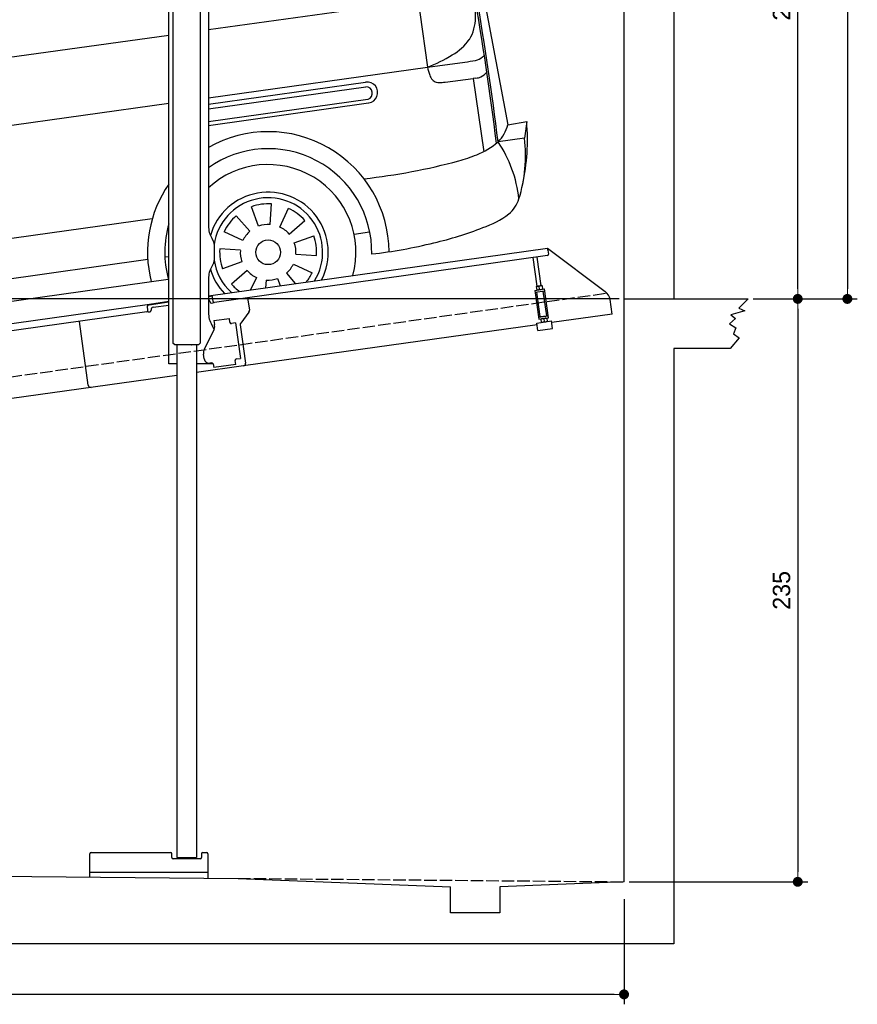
# Model space of a CAD drawing. Extents: x -311 to 6440, y -994 to 6574.
# Tile 3 of 5: x 3064 to 6440, y -994 to 2976. Entities that reach past the tile are written whole.
import ezdxf

# ---------------------------------------------------------------- set-up
doc = ezdxf.new("R2010")
doc.units = 0
doc.header["$LTSCALE"] = 10
doc.header["$MEASUREMENT"] = 0
doc.linetypes.add('GEN3', pattern=[6.25, 5, -1.25])
doc.layers.get('0').update_dxf_attribs({"linetype": 'CONTINUOUS'})
doc.layers.get('DEFPOINTS').update_dxf_attribs({"linetype": 'CONTINUOUS'})
for name, color, linetype in [('3', 6, 'GEN3'), ('CAR', 1, 'CONTINUOUS'), ('SICHTBARE_KANTEN_DIN_', 7, 'CONTINUOUS')]:
    doc.layers.add(name, color=color, linetype=linetype)
doc.layers.add('AM_0', color=7, linetype='CONTINUOUS', lineweight=30)
doc.layers.add('AM_5', color=3, linetype='CONTINUOUS', lineweight=15)
doc.dimstyles.new('KLAUS_DXF', dxfattribs={"dimscale": 20, "dimtxt": 3.5, "dimasz": 2, "dimexe": 2, "dimexo": 1, "dimgap": 1.5, "dimtad": 1, "dimlfac": 0.1, "dimdsep": 46, "dimtxsty": 'STANDARD', "dimblk": 'DOT', "dimcen": 2, "dimclrd": 256, "dimclre": 256, "dimclrt": 2, "dimadec": 0, "dimazin": 0, "dimtfac": 1, "dimtmove": 2, "dimatfit": 3, "dimfxl": 1, "dimtolj": 1, "dimarcsym": 0})

# ---------------------------------------------------------------- blocks, each defined once
blk = doc.blocks.new('_DOT')
at = {"color": 0, "linetype": 'ByBlock'}
blk.add_line((-0.5, 0), (-1, 0), dxfattribs=at)
at = {"color": 0, "linetype": 'ByBlock', "const_width": 0.5}
blk.add_lwpolyline([(-0.25, 0, 1), (0.25, 0, 1)], format="xyb", close=True, dxfattribs=at)
blk = doc.blocks.new('*D8')
at = {"layer": 'AM_5', "lineweight": -2, "transparency": 16777216}
for p, q in [((5479.5, 1850), (-240.5, 1850)), ((-200.5, -410), (-200.5, 1810)), ((179.5, -450), (-240.5, -450))]:
    blk.add_line(p, q, dxfattribs=at)
at = {"layer": 'DEFPOINTS', "color": 0, "transparency": 16777216}
for p in [(-200.5, 1850), (5499.5, 1850), (199.5, -450)]:
    blk.add_point(p, dxfattribs=at)
at = {"layer": 'AM_5', "lineweight": -2, "transparency": 16777216, "xscale": 40, "yscale": 40, "zscale": 40}
for p, rotation in [((-200.5, 1850), 90), ((-200.5, -450), 270)]:
    blk.add_blockref('_DOT', p, dxfattribs=dict(at, rotation=rotation))
at = {"layer": 'AM_5', "color": 2, "transparency": 16777216, "insert": (-265.5, 700), "char_height": 70, "attachment_point": 5, "rotation": 90}
blk.add_mtext('\\A1;230', dxfattribs=at)
blk = doc.blocks.new('*D9')
at = {"layer": 'AM_5', "lineweight": -2, "transparency": 16777216}
for p, q in [((179.5, 2850), (-240.5, 2850)), ((-200.5, 1890), (-200.5, 2810)), ((5479.5, 1850), (-240.5, 1850))]:
    blk.add_line(p, q, dxfattribs=at)
at = {"layer": 'DEFPOINTS', "color": 0, "transparency": 16777216}
for p in [(-200.5, 2850), (199.5, 2850), (5499.5, 1850)]:
    blk.add_point(p, dxfattribs=at)
at = {"layer": 'AM_5', "lineweight": -2, "transparency": 16777216, "xscale": 40, "yscale": 40, "zscale": 40}
for p, rotation in [((-200.5, 2850), 90), ((-200.5, 1850), 270)]:
    blk.add_blockref('_DOT', p, dxfattribs=dict(at, rotation=rotation))
at = {"layer": 'AM_5', "color": 2, "transparency": 16777216, "insert": (-265.5, 2350), "char_height": 70, "attachment_point": 5, "rotation": 90}
blk.add_mtext('\\A1;100', dxfattribs=at)
blk = doc.blocks.new('*D10')
at = {"layer": 'AM_5', "lineweight": -2, "transparency": 16777216}
for p, q in [((5719.5, 4250), (6239.5, 4250)), ((6199.5, 1890), (6199.5, 4210)), ((6219.5, 1850), (6239.5, 1850))]:
    blk.add_line(p, q, dxfattribs=at)
at = {"layer": 'DEFPOINTS', "color": 0, "transparency": 16777216}
for p in [(5699.5, 4250), (6199.5, 4250), (6199.5, 1850)]:
    blk.add_point(p, dxfattribs=at)
at = {"layer": 'AM_5', "lineweight": -2, "transparency": 16777216, "xscale": 40, "yscale": 40, "zscale": 40}
for p, rotation in [((6199.5, 4250), 90), ((6199.5, 1850), 270)]:
    blk.add_blockref('_DOT', p, dxfattribs=dict(at, rotation=rotation))
at = {"layer": 'AM_5', "color": 2, "transparency": 16777216, "insert": (6134.5, 3050), "char_height": 70, "attachment_point": 5, "rotation": 90}
blk.add_mtext('\\A1;240', dxfattribs=at)
blk = doc.blocks.new('*D11')
at = {"layer": 'AM_5', "lineweight": -2, "transparency": 16777216}
for p, q in [((6219.5, 1850), (6239.5, 1850)), ((6199.5, 1810), (6199.5, -460)), ((5519.5, -500), (6239.5, -500))]:
    blk.add_line(p, q, dxfattribs=at)
at = {"layer": 'DEFPOINTS', "color": 0, "transparency": 16777216}
for p in [(6199.5, 1850), (5499.5, -500), (6199.5, -500)]:
    blk.add_point(p, dxfattribs=at)
at = {"layer": 'AM_5', "lineweight": -2, "transparency": 16777216, "xscale": 40, "yscale": 40, "zscale": 40}
for p, rotation in [((6199.5, 1850), 90), ((6199.5, -500), 270)]:
    blk.add_blockref('_DOT', p, dxfattribs=dict(at, rotation=rotation))
at = {"layer": 'AM_5', "color": 2, "transparency": 16777216, "insert": (6134.5, 675), "char_height": 70, "attachment_point": 5, "rotation": 90}
blk.add_mtext('\\A1;235', dxfattribs=at)
blk = doc.blocks.new('*D12')
at = {"layer": 'AM_5', "lineweight": -2, "transparency": 16777216}
for p, q in [((199.5, -520), (199.5, -993.8)), ((5499.5, -570), (5499.5, -993.8)), ((5459.5, -953.8), (239.5, -953.8))]:
    blk.add_line(p, q, dxfattribs=at)
at = {"layer": 'DEFPOINTS', "color": 0, "transparency": 16777216}
for p in [(199.5, -500), (5499.5, -550), (199.5, -953.8)]:
    blk.add_point(p, dxfattribs=at)
at = {"layer": 'AM_5', "lineweight": -2, "transparency": 16777216, "xscale": 40, "yscale": 40, "zscale": 40, "rotation": 180}
blk.add_blockref('_DOT', (199.5, -953.8), dxfattribs=at)
at = {"layer": 'AM_5', "lineweight": -2, "transparency": 16777216, "xscale": 40, "yscale": 40, "zscale": 40}
blk.add_blockref('_DOT', (5499.5, -953.8), dxfattribs=at)
at = {"layer": 'AM_5', "color": 2, "transparency": 16777216, "insert": (2849.5, -888.8), "char_height": 70, "attachment_point": 5}
blk.add_mtext('\\A1;530', dxfattribs=at)
blk = doc.blocks.new('*D13')
at = {"layer": 'AM_5', "lineweight": -2, "transparency": 16777216}
for p, q in [((5519.5, 6050), (6439.5, 6050)), ((6399.5, 6010), (6399.5, 1890)), ((6019.5, 1850), (6439.5, 1850))]:
    blk.add_line(p, q, dxfattribs=at)
at = {"layer": 'DEFPOINTS', "color": 0, "transparency": 16777216}
for p in [(5499.5, 6050), (5999.5, 1850), (6399.5, 1850)]:
    blk.add_point(p, dxfattribs=at)
at = {"layer": 'AM_5', "lineweight": -2, "transparency": 16777216, "xscale": 40, "yscale": 40, "zscale": 40}
for p, rotation in [((6399.5, 6050), 90), ((6399.5, 1850), 270)]:
    blk.add_blockref('_DOT', p, dxfattribs=dict(at, rotation=rotation))
at = {"layer": 'AM_5', "color": 2, "transparency": 16777216, "insert": (6334.5, 3950), "char_height": 70, "attachment_point": 5, "rotation": 90}
blk.add_mtext('\\A1;420', dxfattribs=at)
blk = doc.blocks.new('Van215_EG')
at = {"layer": 'CAR'}
for p, q in [((42284.5, 5794.3), (42494.5, 4676.3)), ((41105.3, 5742.6), (41128.4, 5569.5)), ((40008.3, 5587.4), (40098.9, 4893.4)), ((40022.9, 5591.3), (40113.5, 4897.3)), ((39920.2, 5483.5), (39989.6, 4921.7)), ((41288.4, 5060.3), (42281.9, 5198.1)), ((42139.7, 5129.2), (42171, 4908.2)), ((39042.7, 5042.4), (39065.7, 4795.8)), ((40113.5, 4897.3), (41128.4, 5038.1)), ((42171, 4908.2), (42322, 4929.2)), ((38917.5, 4734.3), (40113.5, 4897.3)), ((39210.5, 4810.6), (39989.6, 4921.7)), ((41288.4, 4785.1), (42171, 4908.2)), ((41288.4, 4759.5), (41921.1, 4848.4)), ((42241.7, 4848.2), (42355.2, 4863.1)), ((42365.8, 4864.3), (42355.4, 4863.1)), ((42355.4, 4863.1), (42397.6, 4567.6)), ((41288.4, 4739.9), (41922.9, 4829.1)), ((41288.4, 4689.3), (41931.3, 4779.7)), ((41288.4, 4673.7), (41932.9, 4764.2)), ((38840.5, 4443.7), (41128.4, 4762.8)), ((38774.1, 4708.1), (38869.1, 4257.1)), ((38783.7, 4710.7), (38878.9, 4258.7)), ((42494.5, 4676.3), (42570.9, 4689.3)), ((42570.9, 4689.3), (42562, 4622)), ((40110.3, 4620.6), (40183.7, 4176)), ((40122.1, 4622.8), (40195.5, 4177.6)), ((42562, 4622), (42455.4, 4607.7)), ((41490.5, 4267.7), (41462.1, 4345.9)), ((41536.7, 4274.2), (41542.5, 4357.2)), ((41576.3, 4264), (41611.5, 4339.4)), ((39216.5, 4040.4), (41062, 4299)), ((41455.3, 4246.9), (41400.7, 4309.7)), ((41613.6, 4235.9), (41676.4, 4290.4)), ((41427.2, 4209.7), (41351.8, 4244.8)), ((41634.4, 4200.6), (41712.5, 4229.1)), ((41875.2, 4235.7), (41937.8, 4244.5)), ((41416.9, 4170.1), (41334, 4175.9)), ((39279.5, 3886.1), (41043.7, 4134)), ((41111.5, 4143.2), (41128.4, 4145.6)), ((41640.9, 4154.4), (41723.8, 4148.6)), ((41423.4, 4123.9), (41345.3, 4095.4)), ((41444.2, 4088.6), (41381.4, 4034)), ((41630.6, 4114.8), (41706, 4079.6)), ((39222.3, 3786.6), (41126.7, 4054.3)), ((41481.5, 4060.5), (41458.3, 4010.9)), ((41521.1, 4050.3), (41518.9, 4019.4)), ((41567.3, 4056.8), (41577.9, 4027.7)), ((41602.5, 4077.5), (41638.5, 4036.2)), ((38813, 3892.2), (38818.8, 3975.2)), ((38766.7, 3885.7), (38738.3, 3963.9)), ((38852.6, 3881.9), (38887.7, 3957.3)), ((37883.3, 3904.3), (37899.6, 3850.4)), ((38731.5, 3864.9), (38676.9, 3927.7)), ((38889.8, 3853.8), (38952.6, 3908.4)), ((38703.4, 3827.6), (38628, 3862.8)), ((39148.5, 3867.3), (39210.4, 3876)), ((38910.6, 3818.6), (38988.8, 3847.1)), ((38693.2, 3788), (38610.2, 3793.8)), ((38917.1, 3772.4), (39000.1, 3766.6)), ((38423.7, 3739.5), (38454.2, 3743.8)), ((38699.7, 3741.8), (38621.5, 3713.4)), ((38906.8, 3732.8), (38982.2, 3697.6)), ((38720.4, 3706.6), (38657.6, 3652)), ((38878.8, 3695.5), (38915.3, 3653.5)), ((38757.7, 3678.5), (38734.2, 3628)), ((38797.3, 3668.3), (38795.1, 3636.6)), ((38843.5, 3674.7), (38854.4, 3644.9))]:
    blk.add_line(p, q, dxfattribs=at)
for centre in [(41528.9, 4162.2), (38805.1, 3780.2)]:
    blk.add_circle(centre, 49.9, dxfattribs=at)
for centre, radius, start, end in [((41924, -772.4), 6703.6, 87.72813, 95.44056), ((42171.1, 5817.9), 113.4, 105.4869, 132.8758), ((42220.2, 5816.4), 113.7, 105.5227, 132.84), ((42124.7, 5790.3), 150.4, 32.4651, 64.3656), ((54895.3, -98307.8), 105097.5, 97.52689, 98.466131), ((42006.3, -3472.9), 9373.6, 89.16533, 94.39229), ((42055.8, 5663.3), 252, 55.8913, 69.7914), ((42069.2, 5697.9), 230.5, 54.6286, 67.2938), ((42134.7, 5801.9), 108.1, 19.7524, 51.0364), ((45662.5, -31179.6), 37313.9, 96.97939, 99.28709), ((42122.9, 5782.5), 116.1, 15.8283, 50.3201), ((41841.4, 5694.6), 420.4, 10.5281, 20.0004), ((41957.4, 5699.3), 340.6, 16.1943, 30.2797), ((41918.4, 508.8), 5292.9, 88.6039, 96.8361), ((42042.8, 5410.5), 389.7, 81.7249, 89.3292), ((42083.4, 5692.2), 105.1, 63.9725, 81.5422), ((31215.2, 3239.4), 11316.2, 6.91926, 13.15398), ((42100.3, 5730.2), 63.5, 27.4601, 62.8127), ((41930.7, 5643.8), 253.9, 15.0828, 27.1264), ((30262.4, 3103.9), 12285.4, 7.03105, 12.54044), ((1028, 288131.4), 285217.8, 277.795603, 278.048607), ((41991.2, -1308.7), 7106.7, 96.97354, 98.32498), ((73749.2, 9946.3), 32928.7, 187.33791, 187.84104), ((35604.2, 4080.8), 6770.6, 9.4987, 13.92232), ((39561.4, 4770.5), 885, 99.0442, 120.0996), ((39970.3, 3869.5), 1806.1, 100.5036, 109.0474), ((39656.7, 4739.4), 881.6, 108.0347, 126.3669), ((39724.7, 4568.5), 1142.3, 122.104, 137.0807), ((39818.9, 4417.8), 1136.5, 95.2544, 110.2682), ((39103.6, 5362.1), 153.8, 55.0958, 96.4772), ((39857.3, 4523.1), 1053.5, 114.2129, 127.3852), ((41309.3, -5311.5), 10884, 97.33241, 98.89768), ((40118.9, 4188.4), 1600, 127.9963, 139.2626), ((39047.6, 5317.7), 157.4, 56.7316, 95.8432), ((39724.3, 4749.8), 698.7, 98.1144, 122.4174), ((40091.8, 4317.2), 1360.9, 129.9668, 144.685), ((41774.4, 2666.3), 3938.6, 137.0939, 142.0721), ((39932.1, 4467), 1049.1, 123.722, 146.2062), ((112437.2, -57317.3), 96536.1, 139.613796, 139.826749), ((42447.7, 4040.4), 1169.5, 96.5425, 98.15), ((42306.2, 5266), 64.2, 277.3619, 294.8005), ((42296.9, 5275.6), 77, 298.1297, 319.854), ((41705.6, 5118), 659, 359.1653, 9.4271), ((42157.4, 5157.6), 20.8, 128.8111, 181.4048), ((42174.9, 5126.1), 56.7, 96.5697, 122.5765), ((42272.9, 5158), 136.3, 180.3702, 192.1925), ((35852.4, 7337.5), 3604.1, 318.2569, 321.3726), ((39987.5, 4240.6), 1325.7, 139.3712, 154.6641), ((42200.5, 5106.9), 164.1, 328.0573, 0.5089), ((39114.2, 4734.7), 317.2, 103.0313, 123.3806), ((39577.4, 4761.5), 592.4, 150.793, 154.0404), ((42158.2, 5151.9), 224.3, 300.2464, 324.0208), ((38978.9, 4947.2), 67.2, 165.9859, 183.4562), ((38969.9, 4948.4), 58.1, 141.483, 164.9741), ((38991.3, 4931.2), 85.6, 127.0961, 141.4563), ((37201.8, 6242.3), 1953.6, 308.7156, 318.9026), ((37327.3, 6026.2), 1630.5, 312.2531, 318.1174), ((72086.6, 7871.4), 33303.7, 185.04416, 185.21713), ((41942.6, 5491.6), 626.5, 291.3815, 301.6324), ((42241.4, 5590.1), 665.8, 276.9475, 280.6226), ((42351.3, 4998.6), 64.2, 281.6697, 310.1682), ((42343.3, 5014.4), 81.5, 307.2611, 314.5293), ((40972.2, 4794.7), 879.3, 173.4308, 191.423), ((41166.1, 4792.6), 1057.7, 174.3164, 189.2584), ((42431.9, 4967.1), 267.4, 192.7379, 199.8278), ((42349, 4941.2), 80.9, 297.3521, 319.5635), ((39246.5, 6193.7), 1557.6, 239.5627, 242.6554), ((39063.1, 4849.4), 142.4, 182.5791, 197.1036), ((41928.1, 4806.4), 42.3, 278.2272, 98.7697), ((42241.1, 4898), 64.5, 199.5125, 218.8921), ((42213.2, 4876), 29.1, 219.6564, 255.3808), ((42218.3, 4898.1), 51.7, 256.1662, 270.8539), ((42213.4, 5061.3), 215, 271.495, 277.5386), ((42359, 4935.1), 71.2, 275.4721, 292.4864), ((38995.9, 5793.4), 1136.8, 239.7757, 243.6465), ((38894.1, 4757.5), 116.3, 154.2974, 171.7738), ((38962.3, 4822.8), 38.4, 203.2874, 260.0838), ((39116.7, 4891.7), 85.4, 230.98, 259.9904), ((39140.2, 5025.7), 221.4, 259.995, 276.7337), ((39069.2, 5903.4), 1101.8, 275.0487, 277.3704), ((41923.4, 4803.6), 25.6, 289.2044, 91.7062), ((39096.5, 4766), 317.6, 178.5348, 190.0198), ((38981.6, 4929.9), 147.3, 259.8669, 279.8071), ((38884.9, 5597.8), 822.1, 278.5217, 282.7064), ((40348.9, 4324.7), 443.9, 87.4384, 114.1713), ((39971.2, -1644.2), 6464.9, 99.38059, 100.58421), ((40346.2, 4333.1), 415.8, 88.0948, 112.8117), ((38928.2, 4181.7), 548.4, 105.2723, 113.7475), ((40034.8, 4272.9), 445.8, 87.4963, 114.1135), ((40031.7, 4282.9), 416, 88.1007, 112.8057), ((41715.7, 4617.2), 858.2, 347.854, 4.8153), ((38881.9, 4309.9), 412.6, 115.1235, 130.3732), ((41529.5, 4161.9), 486.5, 0.2941, 119.7142), ((42360.5, 4707.2), 137.5, 313.661, 347.0181), ((34902.9, 8650.8), 5476.3, 310.0086, 312.6659), ((42276.4, 4804.4), 265.9, 290.5049, 312.3012), ((42028.2, 4320.8), 514.6, 6.3804, 33.8815), ((41988.3, 4551.7), 578, 342.5163, 6.9853), ((38897.5, 3697.7), 1163.6, 128.884, 146.5727), ((41529.5, 4162.7), 417.1, 358.9802, 125.3082), ((41644.4, 6937.5), 2493.5, 276.2404, 285.1715), ((42114.5, 5194), 687.8, 285.3836, 291.768), ((38788.5, 3879.9), 872.7, 135.3718, 153.0529), ((41528.9, 4162.2), 353.8, 344.6817, 132.8211), ((41529.5, 4161.9), 486.5, 145.5453, 193.949), ((41528.9, 4162.2), 242.3, 332.6867, 163.8187), ((41528.9, 4162.2), 219.8, 328.4192, 171.6769), ((42425.3, 4410.2), 118.7, 307.6073, 344.2637), ((38176.3, 4162.2), 305.9, 144.7529, 160.5564), ((38033, 4503.7), 197.4, 237.1587, 268.3368), ((38486.2, 3443.5), 939.5, 109.81, 117.9283), ((41528.9, 4162.2), 195.4, 86, 110), ((41528.9, 4162.2), 195.4, 41, 65), ((38017.9, 4469.9), 194.7, 235.6454, 267.8432), ((41528.9, 4162.2), 195.4, 131, 155), ((42268.4, 4625.3), 384.9, 289.0611, 306.7485), ((38299.4, 4118), 436.8, 160.4695, 175.1527), ((38007, 4447.8), 219.1, 237.0473, 265.5764), ((38401.4, 4075), 439.2, 152.8628, 166.9315), ((38415, 4107.9), 404.3, 155.822, 182.9446), ((38804.5, 3779.2), 487, 1.9912, 141.4539), ((41529.5, 4162.7), 417.1, 164.0643, 195.0668), ((41528.9, 4162.2), 112.2, 86, 110), ((41528.9, 4162.2), 112.2, 41, 65), ((41889.7, 5543.1), 1377.3, 282.8896, 291.4843), ((37987.7, 4381.5), 207.6, 236.1718, 266.1019), ((41528.9, 4162.2), 112.2, 131, 155), ((41528.9, 4162.2), 195.4, 356, 20), ((38542.8, 4080.1), 577, 170.5984, 178.9988), ((38805, 3780.3), 417.3, 0.8648, 156.0093), ((40568.2, -5803.7), 10185.7, 101.60552, 102.15412), ((40619.6, 4263.5), 444.7, 191.3541, 212.902), ((40670.8, 4286.4), 487.6, 192.8889, 212.5743), ((41528.9, 4162.2), 195.4, 176, 200), ((41528.9, 4162.2), 112.2, 176, 200), ((41528.9, 4162.2), 112.2, 356, 20), ((41728.2, 6081.5), 1938.5, 276.4677, 283.9932), ((38554.6, 4110), 691.9, 176.275, 189.7005), ((37973.7, 4309.6), 189.5, 234.7282, 268.1002), ((38073.1, 4599.7), 461.1, 262.411, 281.9101), ((38805.1, 3780.2), 353.8, 344.5466, 168.5515), ((41528.9, 4162.2), 219.8, 188.3231, 227.5808), ((37972.8, 4266.7), 176.6, 231.6029, 267.7557), ((38032.4, 4792.8), 705.7, 264.5908, 281.1102), ((41528.9, 4162.2), 242.3, 196.2936, 223.3133), ((41528.9, 4162.2), 112.2, 221, 245), ((41528.9, 4162.2), 112.2, 311, 335), ((41528.9, 4162.2), 112.2, 266, 290), ((41528.9, 4162.2), 195.4, 322.219, 335), ((38805.1, 3780.2), 242.3, 332.4644, 223.5356), ((41528.9, 4162.2), 195.4, 221, 233.781), ((37918.5, 3954), 60.5, 139.3674, 181.0159), ((37980.1, 4063.2), 128.2, 213.0349, 241.5078), ((38805.1, 3780.2), 219.8, 328.1597, 227.8403), ((38805.1, 3780.2), 195.4, 86, 110), ((37918.6, 3953.5), 60.5, 180.1015, 220.344), ((38011.3, 4135.9), 207.1, 243.5681, 271.7623), ((38013.8, 4719.9), 790.9, 270.2806, 280.2589), ((38805.1, 3780.2), 195.4, 41, 65), ((37952.7, 3990.2), 110.4, 223.4131, 231.0595), ((37972, 3967.7), 109.1, 215.5474, 243.8323), ((38805.1, 3780.2), 195.4, 131, 155), ((38805.1, 3780.2), 112.2, 86, 110), ((38008.3, 4059.5), 207.6, 246.0301, 271.8642), ((37995.8, 4733.4), 881.6, 271.272, 280.3827), ((38805.1, 3780.2), 112.2, 131, 155), ((38805.1, 3780.2), 112.2, 41, 65), ((38805.1, 3780.2), 112.2, 356, 20), ((38805.1, 3780.2), 195.4, 356, 20), ((38805.1, 3780.2), 195.4, 176, 200), ((38805.1, 3780.2), 112.2, 176, 200), ((38599.5, 4109.5), 752.7, 208.9271, 216.7559), ((38805.1, 3780.2), 353.8, 185.6397, 211.4534), ((38805.1, 3780.2), 112.2, 311, 335), ((38805.1, 3780.2), 112.2, 221, 245), ((38805.1, 3780.2), 195.4, 321.8961, 335), ((38118.4, 3846.4), 223.5, 236.9194, 281.6829), ((38805.1, 3780.2), 195.4, 221, 234.1039), ((38805.1, 3780.2), 112.2, 266, 290)]:
    blk.add_arc(centre, radius, start, end, dxfattribs=at)
for centre, major_axis, ratio in [((40269, 4747.3), (-101.9, -18.3), 0.28676), ((39954.4, 4697.4), (-101.9, -18.3), 0.28676), ((38091.3, 4214.3), (-10.1, -51.3), 0.404586)]:
    blk.add_ellipse(centre, major_axis=major_axis, ratio=ratio, dxfattribs=at)
blk.add_ellipse((38172.2, 4225.5), major_axis=(-10.1, -51.3), ratio=0.404586, start_param=3.78106, end_param=6.562023, dxfattribs=at)
blk.add_open_spline([(39060.3, 5050.5), (39054.9, 5040.7), (39049.6, 5031), (39044.7, 5020.8)], degree=3, dxfattribs=at)

msp = doc.modelspace()

# ---------------------------------------------------------------- linework, layer by layer
for p, q in [((5699.503, 6250.005), (5699.503, 1850.005)), ((3824.715, 3852.64), (3824.715, 2144.272)), ((3791.691, 3827.911), (3791.812, 1671.652)), ((3664.715, 1587.64), (3664.715, 3607.64)), ((3681.703, 3607.64), (3681.812, 1671.629)), ((3838.112, 2094.272), (3844.366, 2083.441)), ((3847.715, 2070.941), (3847.715, 2004.338)), ((3824.715, 1862.792), (5191.605, 2054.896)), ((5190.829, 2024.492), (3849.015, 1835.912)), ((5192.718, 2046.974), (5191.605, 2054.896)), ((5191.605, 2054.896), (5423.542, 1880.119)), ((5192.718, 2046.974), (5195.084, 2030.139)), ((3844.366, 1991.838), (3838.112, 1981.008)), ((5149.635, 1900.856), (5133.393, 2016.42)), ((5165.479, 1903.082), (5149.237, 2018.647)), ((3824.715, 1931.008), (3824.715, 1794.697)), ((5139.811, 1884.53), (5179.422, 1890.096)), ((5139.811, 1884.53), (5156.094, 1768.668)), ((5140.925, 1876.607), (5180.535, 1882.174)), ((5146.416, 1900.403), (5145.734, 1899.87)), ((5145.734, 1899.87), (5147.673, 1886.072)), ((5168.697, 1903.535), (5146.416, 1900.403)), ((5161.328, 1778.492), (5147.411, 1877.519)), ((5148.476, 1885.747), (5147.673, 1886.072)), ((5159.407, 1888.803), (5157.766, 1900.479)), ((5168.697, 1903.535), (5169.5, 1903.21)), ((5169.5, 1903.21), (5171.439, 1889.412)), ((5170.757, 1888.879), (5171.439, 1889.412)), ((5187.966, 1782.236), (5174.049, 1881.263)), ((5195.705, 1774.235), (5179.422, 1890.096)), ((959.991, 1460.181), (3577.468, 1828.044)), ((3577.468, 1828.044), (3664.715, 1840.305)), ((3577.468, 1828.044), (3578.581, 1820.121)), ((3664.715, 1836.266), (3578.025, 1824.083)), ((3840.446, 1860.963), (3824.715, 1858.753)), ((3830.99, 1838.428), (3831.129, 1837.438)), ((3836.776, 1833.182), (3841.728, 1833.878)), ((3843.368, 1840.168), (3839.889, 1864.925)), ((3982.702, 1854.701), (3989.78, 1804.338)), ((5451.216, 1788.433), (5442.964, 1847.146)), ((5999.51, 1850.005), (5961.803, 1812.157)), ((3576.692, 1797.64), (959.991, 1429.886)), ((3580.947, 1803.287), (3578.581, 1820.121)), ((3584.258, 1797.693), (3589.209, 1798.389)), ((3593.465, 1804.036), (3593.326, 1805.027)), ((3601.836, 1816.321), (3664.715, 1825.158)), ((3987.863, 1796.928), (3954.55, 1752.719)), ((5451.216, 1788.433), (5208.6, 1754.336)), ((5986.079, 1802.168), (5929.673, 1785.756)), ((5961.803, 1812.157), (5986.079, 1802.168)), ((3340.553, 1501.897), (3304.368, 1759.367)), ((3340.553, 1501.897), (3304.368, 1759.367)), ((3846.658, 1762.873), (3909.044, 1771.641)), ((3846.658, 1762.873), (3848.884, 1747.029)), ((3849.474, 1742.83), (3848.884, 1747.029)), ((3911.271, 1755.797), (3909.044, 1771.641)), ((3911.271, 1755.797), (3911.41, 1754.807)), ((3917.058, 1750.551), (3918.048, 1750.69)), ((3933.892, 1752.917), (3918.048, 1750.69)), ((3933.892, 1752.917), (3953.933, 1610.319)), ((5148.251, 1752.62), (5207.668, 1760.971)), ((5152.427, 1722.912), (5148.251, 1752.62)), ((5154.981, 1776.59), (5194.592, 1782.157)), ((5156.094, 1768.668), (5195.705, 1774.235)), ((5161.328, 1778.492), (5187.966, 1782.236)), ((5164.759, 1769.886), (5164.077, 1769.353)), ((5164.077, 1769.353), (5166.016, 1755.554)), ((5166.819, 1755.23), (5166.016, 1755.554)), ((5166.864, 1778.26), (5166.725, 1779.251)), ((5176.109, 1769.961), (5177.75, 1758.286)), ((5182.709, 1780.487), (5182.569, 1781.477)), ((5187.04, 1773.017), (5187.843, 1772.693)), ((5187.843, 1772.693), (5189.782, 1758.895)), ((5189.1, 1758.361), (5189.782, 1758.895)), ((5211.843, 1731.263), (5207.668, 1760.971)), ((5948.951, 1770.772), (5923.961, 1750.079)), ((5923.961, 1750.079), (5950.379, 1732.954)), ((5929.673, 1785.756), (5948.951, 1770.772)), ((3808.53, 1648.529), (3846, 1722.069)), ((3838.112, 1744.697), (3848.154, 1727.305)), ((3952.633, 1745.309), (3974.325, 1590.968)), ((5149.184, 1745.986), (3965.814, 1579.674)), ((5152.427, 1722.912), (5211.843, 1731.263)), ((5950.379, 1732.954), (5940.383, 1709.407)), ((5940.383, 1709.407), (5963.231, 1692.995)), ((3688.804, 1664.638), (3681.803, 1671.637)), ((3784.804, 1664.643), (3791.812, 1671.652)), ((5963.231, 1692.995), (5926.817, 1650.005)), ((3784.804, 1664.643), (3688.804, 1664.638)), ((3696.812, 1664.638), (3696.928, -401.403)), ((3776.812, 1664.643), (3776.924, -401.318)), ((3807.839, 1607.963), (3805.056, 1627.769)), ((5699.503, 1650.005), (5699.503, -749.995)), ((5926.817, 1650.005), (5699.503, 1650.005)), ((3838.35, 1592.055), (3830.428, 1590.941)), ((3932.843, 1602.305), (3932.982, 1601.315)), ((3935.209, 1585.471), (3932.982, 1601.315)), ((3938.089, 1608.092), (3937.099, 1607.953)), ((3938.089, 1608.092), (3953.933, 1610.319)), ((3696.808, 1587.64), (3664.715, 1587.64)), ((3844.02, 1587.64), (3776.808, 1587.64)), ((3965.814, 1579.674), (3776.81, 1553.111)), ((3843.997, 1587.799), (3846.085, 1572.945)), ((3935.209, 1585.471), (3846.085, 1572.945)), ((3696.811, 1541.868), (959.991, 1157.233)), ((3346.885, -480.259), (3346.885, -387.358)), ((3351.885, -382.358), (3671.885, -382.358)), ((3676.885, -402.358), (3676.885, -387.358)), ((3796.885, -387.358), (3796.885, -402.358)), ((3801.885, -382.358), (3816.885, -382.358)), ((3821.885, -387.358), (3821.885, -484.826)), ((3791.885, -407.358), (3681.885, -407.358)), ((3697.886, -402.361), (3696.886, -401.361)), ((3697.886, -402.361), (3775.886, -402.356)), ((3710.886, -402.36), (3710.886, -407.358)), ((3762.886, -402.357), (3762.886, -407.358)), ((3775.886, -402.356), (3776.924, -401.318)), ((199.51, -449.995), (3944.51, -486.005)), ((3821.885, -462.358), (3346.885, -462.358)), ((3944.51, -486.005), (4799.51, -520.083)), ((5499.51, -499.995), (4999.056, -520.083)), ((4799.51, -624.995), (4799.51, -520.083)), ((4999.056, -520.083), (4999.51, -624.995)), ((4999.51, -624.995), (4799.51, -624.995)), ((5699.503, -749.995), (-0.481, -749.995))]:
    msp.add_line(p, q)
msp.add_polyline3d([(3843.994, 1587.803, 0), (3843.994, 1587.803, 0), (3843.994, 1587.813, 0), (3843.994, 1587.823, 0), (3843.994, 1587.833, 0), (3843.994, 1587.833, 0), (3843.994, 1587.843, 0), (3843.994, 1587.853, 0), (3843.984, 1587.863, 0), (3843.984, 1587.863, 0), (3843.984, 1587.873, 0), (3843.984, 1587.883, 0), (3843.984, 1587.893, 0), (3843.984, 1587.903, 0), (3843.984, 1587.903, 0), (3843.984, 1587.913, 0), (3843.974, 1587.923, 0), (3843.974, 1587.933, 0), (3843.974, 1587.933, 0), (3843.974, 1587.943, 0), (3843.974, 1587.953, 0), (3843.974, 1587.963, 0), (3843.974, 1587.963, 0), (3843.974, 1587.973, 0), (3843.964, 1587.983, 0), (3843.964, 1587.993, 0), (3843.964, 1588.003, 0), (3843.964, 1588.003, 0), (3843.964, 1588.013, 0), (3843.964, 1588.023, 0), (3843.964, 1588.033, 0), (3843.954, 1588.033, 0), (3843.954, 1588.043, 0), (3843.954, 1588.053, 0), (3843.954, 1588.063, 0), (3843.954, 1588.063, 0), (3843.954, 1588.073, 0), (3843.944, 1588.083, 0), (3843.944, 1588.093, 0), (3843.944, 1588.103, 0), (3843.944, 1588.103, 0), (3843.944, 1588.113, 0), (3843.944, 1588.123, 0), (3843.944, 1588.133, 0), (3843.934, 1588.133, 0), (3843.934, 1588.143, 0), (3843.934, 1588.153, 0), (3843.934, 1588.163, 0), (3843.934, 1588.163, 0), (3843.934, 1588.173, 0), (3843.924, 1588.183, 0), (3843.924, 1588.193, 0), (3843.924, 1588.203, 0), (3843.924, 1588.203, 0), (3843.924, 1588.213, 0), (3843.924, 1588.223, 0), (3843.914, 1588.233, 0), (3843.914, 1588.233, 0), (3843.914, 1588.243, 0), (3843.914, 1588.253, 0), (3843.914, 1588.263, 0), (3843.904, 1588.273, 0), (3843.904, 1588.273, 0), (3843.904, 1588.283, 0), (3843.904, 1588.293, 0), (3843.904, 1588.303, 0), (3843.894, 1588.303, 0), (3843.894, 1588.313, 0), (3843.894, 1588.323, 0), (3843.894, 1588.333, 0), (3843.894, 1588.333, 0), (3843.894, 1588.343, 0), (3843.884, 1588.353, 0), (3843.884, 1588.363, 0), (3843.884, 1588.373, 0), (3843.884, 1588.373, 0), (3843.884, 1588.383, 0), (3843.874, 1588.393, 0), (3843.874, 1588.403, 0), (3843.874, 1588.403, 0), (3843.874, 1588.413, 0), (3843.864, 1588.423, 0), (3843.864, 1588.433, 0), (3843.864, 1588.433, 0), (3843.864, 1588.443, 0), (3843.864, 1588.453, 0), (3843.854, 1588.463, 0), (3843.854, 1588.473, 0), (3843.854, 1588.473, 0), (3843.854, 1588.483, 0), (3843.854, 1588.493, 0), (3843.844, 1588.503, 0), (3843.844, 1588.503, 0), (3843.844, 1588.513, 0), (3843.844, 1588.523, 0), (3843.834, 1588.533, 0), (3843.834, 1588.533, 0), (3843.834, 1588.543, 0), (3843.834, 1588.553, 0), (3843.824, 1588.563, 0), (3843.824, 1588.573, 0), (3843.824, 1588.573, 0), (3843.824, 1588.583, 0), (3843.824, 1588.593, 0), (3843.814, 1588.603, 0), (3843.814, 1588.603, 0), (3843.814, 1588.613, 0), (3843.814, 1588.623, 0), (3843.804, 1588.633, 0), (3843.804, 1588.633, 0), (3843.804, 1588.643, 0), (3843.804, 1588.653, 0), (3843.794, 1588.663, 0), (3843.794, 1588.673, 0), (3843.794, 1588.673, 0), (3843.794, 1588.683, 0), (3843.784, 1588.693, 0), (3843.784, 1588.703, 0), (3843.784, 1588.703, 0), (3843.784, 1588.713, 0), (3843.774, 1588.723, 0), (3843.774, 1588.733, 0), (3843.774, 1588.733, 0), (3843.764, 1588.743, 0), (3843.764, 1588.753, 0), (3843.764, 1588.763, 0), (3843.764, 1588.763, 0), (3843.754, 1588.773, 0)])
for centre, radius, start, end in [((3924.715, 2144.272), 100, 180, 210), ((3822.715, 2070.941), 25, 0, 30), ((5190.133, 2029.443), 5, 278, 8), ((3822.715, 2004.338), 25, 330, 0), ((3924.715, 1931.008), 100, 150, 180), ((5154.093, 1883.508), 17.367, 77.77582, 118.212327), ((5151.202, 1904.049), 17.313, 257.73743, 298.290578), ((5165.983, 1885.146), 17.396, 77.82749, 118.186832), ((5163.081, 1905.803), 17.392, 257.805999, 298.168278), ((5393.451, 1840.187), 50, 8, 53), ((3821.087, 1837.036), 10, 8, 68.728945), ((3836.08, 1838.134), 5, 188, 278), ((3841.032, 1838.83), 5, 278, 334.763283), ((3848.32, 1840.864), 5, 188, 278), ((3575.996, 1802.591), 5, 278, 8), ((3583.562, 1802.645), 5, 221.236717, 278), ((3588.513, 1803.34), 5, 278, 8), ((3603.228, 1806.418), 10, 98, 188), ((3924.715, 1794.697), 100, 180, 210), ((3979.877, 1802.946), 10, 323, 8), ((3916.362, 1755.503), 5, 188, 278), ((3962.536, 1746.701), 10, 143, 188), ((5172.436, 1752.99), 17.367, 77.77582, 118.212327), ((5169.545, 1773.531), 17.313, 257.73743, 298.290578), ((5184.326, 1754.629), 17.396, 77.82749, 118.186832), ((5181.424, 1775.286), 17.392, 257.805999, 298.168278), ((3814.815, 1737.959), 35, 333, 8), ((3841.831, 1974.245), 320.958, 254.679341, 254.686099), ((3839.715, 1632.64), 35, 153, 188), ((3827.644, 1610.747), 20, 188, 278), ((3839.046, 1587.103), 5, 19.536959, 98), ((3937.794, 1603.001), 5, 98, 188), ((3964.422, 1589.576), 10, 278, 8), ((3350.456, 1503.289), 10, 188, 278), ((3350.456, 1503.289), 10, 188, 278), ((3351.885, -387.358), 5, 90, 180), ((3671.885, -387.358), 5, 0, 90), ((3801.885, -387.358), 5, 90, 180), ((3816.885, -387.358), 5, 0, 90), ((3681.885, -402.358), 5, 180, 270), ((3791.885, -402.358), 5, 270, 0)]:
    msp.add_arc(centre, radius, start, end)
at = {"layer": '3'}
for p, q in [((423.4, 1169.675), (5430.808, 1873.42)), ((3944.51, -486.005), (5499.51, -499.995))]:
    msp.add_line(p, q, dxfattribs=at)
at = {"layer": 'SICHTBARE_KANTEN_DIN_'}
for p, q in [((5499.51, -499.995), (5499.51, 6050.005)), ((5499.51, 1850.005), (5999.51, 1850.005))]:
    msp.add_line(p, q, dxfattribs=at)

# ---------------------------------------------------------------- block references
at = {"layer": 'AM_0'}
msp.add_blockref('Van215_EG', (-37463.689, -2124.214), dxfattribs=at)

# ---------------------------------------------------------------- dimensions: what is measured, and where the dimension line sits
at = {"layer": 'AM_5'}
dim = msp.add_linear_dim(base=(6399.51, 1850.005), p1=(5499.51, 6050.005), p2=(5999.51, 1850.005), angle=90, dimstyle='KLAUS_DXF', dxfattribs=at)
dim.commit()
dim.dimension.update_dxf_attribs({"geometry": '*D13', "text_midpoint": (6334.51, 3950.005)})
for base, p1, p2, override, picture, middle in [((6199.51, 4250.005), (6199.51, 1850.005), (5699.503, 4250.005), {"dimtzin": 7}, '*D10', (6134.51, 3050.005)), ((-200.481, 2850.005), (5499.51, 1850.005), (199.51, 2850.005), {"dimpost": '', "dimtol": 0, "dimlim": 0, "dimtp": 0, "dimtm": 0, "dimtfac": 1, "dimtdec": 2, "dimtolj": 1, "dimtzin": 7}, '*D9', (-265.481, 2350.005)), ((-200.481, 1850.005), (199.51, -449.995), (5499.51, 1850.005), {"dimtol": 0, "dimlim": 0, "dimtp": 0, "dimtm": 0, "dimtfac": 1, "dimtdec": 2, "dimtolj": 1, "dimtzin": 7}, '*D8', (-265.481, 700.005)), ((6199.51, -499.995), (6199.51, 1850.005), (5499.51, -499.995), {"dimtzin": 7}, '*D11', (6134.51, 675.005))]:
    dim = msp.add_linear_dim(base=base, p1=p1, p2=p2, angle=90, dimstyle='KLAUS_DXF', override=override, dxfattribs=at)
    dim.commit()
    dim.dimension.update_dxf_attribs({"geometry": picture, "text_midpoint": middle})
dim = msp.add_linear_dim(base=(199.51, -953.835), p1=(5499.51, -549.995), p2=(199.51, -499.995), dimstyle='KLAUS_DXF', override={"dimtzin": 7}, dxfattribs=at)
dim.commit()
dim.dimension.update_dxf_attribs({"geometry": '*D12', "text_midpoint": (2849.51, -888.835)})

doc.saveas('drawing.dxf')
